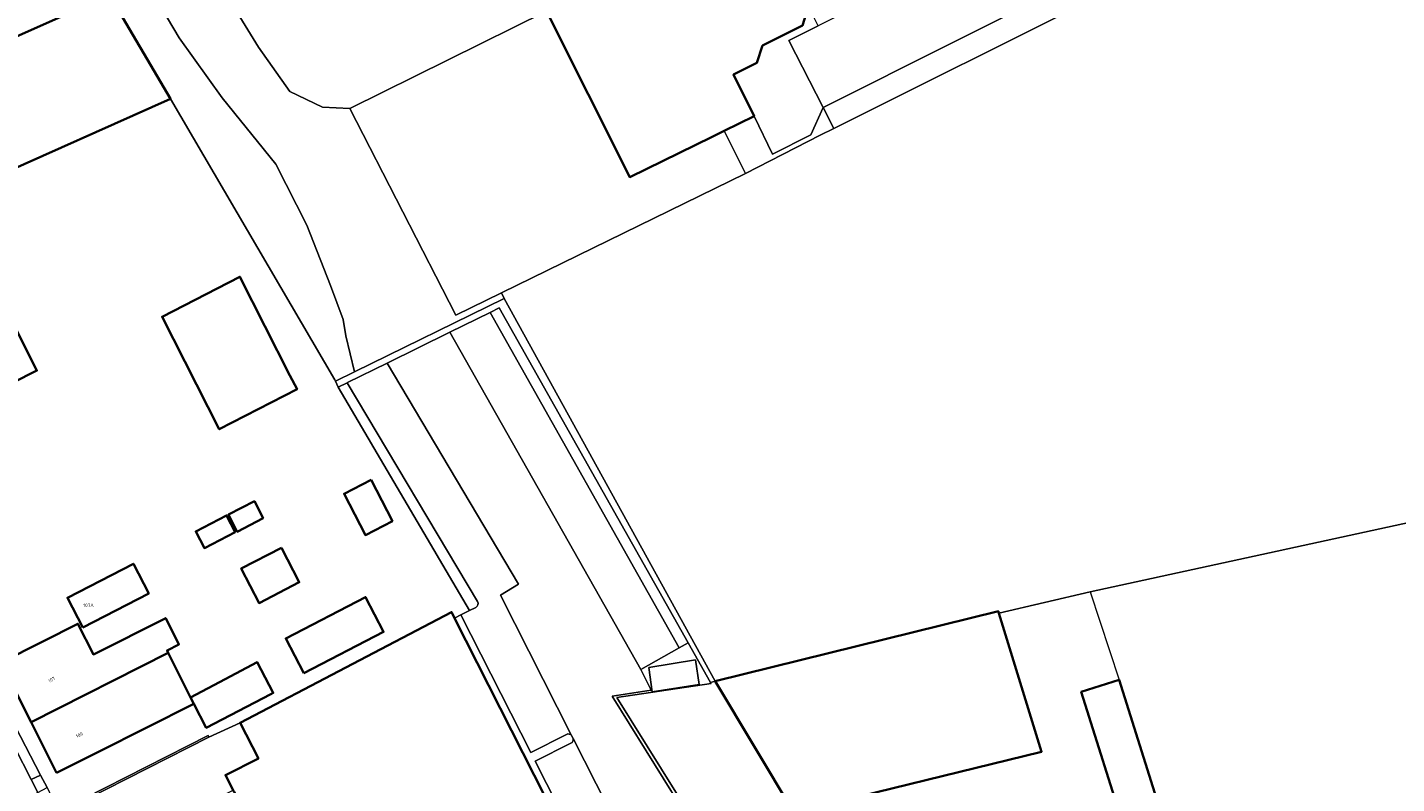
# Model space of a CAD drawing. Header units: metres. Extents: x 197700 to 204338, y 317132 to 325229.
# Tile 10 of 256: x 199093 to 199240, y 318344 to 318425. Entities that reach past the tile are written whole.
import ezdxf
from ezdxf.enums import TextEntityAlignment as Align

# ---------------------------------------------------------------- set-up
doc = ezdxf.new("R2010")
doc.units = ezdxf.units.M
for name, color, linetype, lineweight in [('B-WE-IE-TERREINAFSCHEIDING_KUNSTMATIG_HEKWERK-G', 20, 'IE-TERREINAFSCHEIDING-KUNSTMATIG', 18), ('B-WE-IE-TERREINAFSCHEIDING_KUNSTMATIG_MUUR-G', 90, 'IE-TERREINAFSCHEIDING-KUNSTMATIG-DICHT', 18), ('B-WE-IE-TERREINAFSCHEIDING_KUNSTMATIG_MUUR-GV', 90, 'Continuous', 18), ('B-WE-OG-BEBOUWING-GV', 7, 'Continuous', 35), ('B-WE-OG-BEBOUWING-T18', 10, 'Continuous', 18), ('B-WE-OG-TERREIN_ERF-GV', 7, 'Continuous', 18), ('B-WE-VH-VERHARDING_ASFALT-GV', 252, 'Continuous', 18), ('B-WE-VH-VERHARDING_BETON-GV', 252, 'Continuous', 18), ('B-WE-VH-VERHARDING_BETONSTRAATSTEEN-GV', 252, 'Continuous', 18), ('B-WE-VH-VERHARDING_GRASBETONSTEEN-GV', 70, 'Continuous', 18), ('B-WE-VH-VERHARDING_OPEN-GV', 252, 'Continuous', 18), ('B-WE-VH-VERHARDING_TEGEL-GV', 252, 'Continuous', 18)]:
    doc.layers.add(name, color=color, linetype=linetype, lineweight=lineweight)
doc.styles.add('NLCS-ISO-M200-T18', font='NLCS-ISO.ttf', dxfattribs={"height": 0.36})
doc.linetypes.add('IE-TERREINAFSCHEIDING-KUNSTMATIG', pattern='A,4,[82,NLCS.SHX,S=0.75,R=90,X=0,Y=0],4,-2', length=10)
doc.linetypes.add('IE-TERREINAFSCHEIDING-KUNSTMATIG-DICHT', pattern='A,8,-1,[82,NLCS.SHX,S=0.75,R=90,X=0,Y=0],-1', length=10)

msp = doc.modelspace()

# ---------------------------------------------------------------- linework, layer by layer
at = {"layer": 'B-WE-IE-TERREINAFSCHEIDING_KUNSTMATIG_HEKWERK-G'}
for points in [[(199179.691, 318413.754), (199207.363, 318427.607)], [(199127.966, 318415.898), (199148.99, 318426.278)], [(199108.775, 318416.931), (199126.333, 318386.883)], [(199139.273, 318393.805), (199127.966, 318415.898)], [(199167.951, 318413.502), (199170.236, 318408.937)], [(199170.236, 318408.937), (199178.242, 318413.028)], [(199178.242, 318413.028), (199179.691, 318413.754)], [(199170.236, 318408.937), (199144.148, 318396.187)], [(199144.148, 318396.187), (199139.273, 318393.805)], [(199138.656, 318391.991), (199142.938, 318394.101)], [(199142.938, 318394.101), (199143.925, 318394.587)], [(199143.925, 318394.587), (199164.132, 318358.774)], [(199131.929, 318388.676), (199138.656, 318391.991)], [(199127.699, 318386.592), (199131.929, 318388.676)], [(199126.333, 318386.883), (199126.417, 318386.741)], [(199126.705, 318386.102), (199127.66, 318386.573)], [(199127.66, 318386.573), (199127.699, 318386.592)], [(199140.747, 318362.221), (199126.705, 318386.102)], [(199248.208, 318373.174), (199207.11, 318364.242)], [(199164.132, 318358.774), (199166.524, 318354.536)], [(199166.524, 318354.536), (199166.586, 318354.427)]]:
    msp.add_lwpolyline(points, dxfattribs=at)
at = {"layer": 'B-WE-IE-TERREINAFSCHEIDING_KUNSTMATIG_MUUR-G'}
for points in [[(199144.442, 318395.586), (199128.445, 318387.736)], [(199166.997, 318354.694), (199144.442, 318395.586)], [(199128.445, 318387.736), (199126.417, 318386.741)], [(199207.11, 318364.242), (199197.345, 318361.957)], [(199207.11, 318364.242), (199210.196, 318354.814)], [(199176.017, 318308.363), (199181.906, 318312.161), (199156.494, 318352.94), (199166.586, 318354.427)]]:
    msp.add_lwpolyline(points, dxfattribs=at)
at = {"layer": 'B-WE-IE-TERREINAFSCHEIDING_KUNSTMATIG_MUUR-GV'}
msp.add_lwpolyline([(199112.881, 318348.698), (199112.796, 318348.875), (199099.616, 318342.186), (199099.66, 318342.095), (199099.705, 318342.004)], close=True, dxfattribs=at)
at = {"layer": 'B-WE-OG-BEBOUWING-GV'}
for points in [[(199083.888, 318419.852), (199102.256, 318428.036), (199098.465, 318434.494), (199097.986, 318434.234), (199081.47, 318425.279)], [(199163.454, 318430.568), (199162.217, 318433.041), (199162.183, 318433.108), (199148.901, 318426.455), (199148.99, 318426.278), (199157.868, 318408.553), (199166.674, 318412.875), (199167.951, 318413.502), (199171.162, 318415.078), (199168.973, 318419.537), (199171.468, 318420.774), (199172.081, 318422.627), (199176.354, 318424.761), (199177, 318426.778), (199174.965, 318430.837), (199173.418, 318433.923), (199171.488, 318434.596), (199167.018, 318432.355)], [(199089.096, 318408.163), (199108.775, 318416.931), (199102.256, 318428.036), (199083.888, 318419.852), (199084.559, 318418.345), (199087.694, 318411.309)], [(199075.708, 318393.729), (199071.387, 318391.212), (199072.965, 318388.503), (199073.381, 318387.788), (199074.642, 318388.444), (199081.725, 318374.136), (199086.316, 318376.458), (199089.459, 318378.048), (199086.526, 318383.852), (199094.497, 318387.88), (199089.393, 318397.981), (199084.551, 318395.485), (199083.225, 318398.109)], [(199113.776, 318396.657), (199107.88, 318393.625), (199113.997, 318381.604), (199122.309, 318385.879), (199121.553, 318387.365), (199116.192, 318397.9)], [(199130.219, 318376.216), (199127.328, 318374.721), (199129.617, 318370.297), (199132.507, 318371.792)], [(199118.698, 318372.093), (199117.753, 318373.919), (199114.973, 318372.481), (199115.918, 318370.654)], [(199115.705, 318370.604), (199114.779, 318372.393), (199111.486, 318370.69), (199112.412, 318368.9)], [(199120.634, 318368.944), (199116.341, 318366.723), (199118.252, 318363.03), (199122.545, 318365.251)], [(199099.392, 318360.418), (199106.458, 318364.06), (199104.824, 318367.232), (199097.757, 318363.59)], [(199123.041, 318355.521), (199131.565, 318359.948), (199129.633, 318363.669), (199121.109, 318359.242)], [(199129.918, 318306.89), (199132.92, 318300.978), (199133.009, 318300.984), (199134.866, 318297.34), (199140.053, 318295.657), (199141.749, 318296.49), (199143.594, 318297.396), (199143.644, 318297.348), (199165.9, 318308.685), (199139.154, 318361.424), (199138.892, 318361.941), (199138.847, 318362.03), (199138.827, 318362.069), (199116.221, 318350.24), (199118.177, 318346.43), (199114.658, 318344.643), (199115.474, 318343.031), (199115.529, 318342.923), (199115.57, 318342.843), (199132.979, 318308.463)], [(199175.429, 318340.631), (199201.906, 318347.146), (199197.345, 318361.957), (199197.287, 318362.147), (199166.997, 318354.694)], [(199095.136, 318358.937), (199090.67, 318356.69), (199093.881, 318350.306), (199108.54, 318357.718), (199108.412, 318357.973), (199109.685, 318358.612), (199108.276, 318361.42), (199100.531, 318357.534), (199098.884, 318360.823)], [(199096.609, 318344.881), (199101.076, 318347.128), (199111.278, 318352.26), (199110.934, 318352.945), (199108.54, 318357.718), (199093.881, 318350.306)], [(199111.278, 318352.26), (199112.606, 318349.705), (199119.498, 318353.288), (199119.757, 318353.422), (199118.05, 318356.706), (199114.621, 318354.893), (199110.934, 318352.945)], [(199210.932, 318338.277), (199214.996, 318339.555), (199210.196, 318354.814), (199206.133, 318353.536)]]:
    msp.add_lwpolyline(points, close=True, dxfattribs=at)
at = {"layer": 'B-WE-OG-TERREIN_ERF-GV'}
for points in [[(199113.611, 318429.895), (199109.411, 318437.26), (199105.293, 318444.223), (199103.127, 318443.523), (199100.237, 318443.427), (199099.063, 318442.715), (199103.713, 318433.576), (199109.702, 318423.447), (199114.294, 318417.036), (199120.037, 318409.941), (199123.371, 318403.405), (199125.891, 318396.976), (199127.222, 318393.334), (199127.529, 318391.587), (199128.445, 318387.736), (199144.442, 318395.586), (199144.148, 318396.187), (199139.273, 318393.805), (199127.966, 318415.898), (199125.027, 318416.018), (199121.543, 318417.715), (199118.176, 318422.459)], [(199099.063, 318442.715), (199093.929, 318439.599), (199095.931, 318436.064), (199097.37, 318435.165), (199097.986, 318434.234), (199098.465, 318434.494), (199102.256, 318428.036), (199108.775, 318416.931), (199126.333, 318386.883), (199126.417, 318386.741), (199128.445, 318387.736), (199127.529, 318391.587), (199127.222, 318393.334), (199125.891, 318396.976), (199123.371, 318403.405), (199120.037, 318409.941), (199114.294, 318417.036), (199109.702, 318423.447), (199103.713, 318433.576)], [(199166.674, 318412.875), (199157.868, 318408.553), (199148.99, 318426.278), (199127.966, 318415.898), (199139.273, 318393.805), (199144.148, 318396.187), (199170.236, 318408.937), (199167.951, 318413.502)], [(199177.228, 318413.061), (199173.144, 318411.006), (199171.162, 318415.078), (199167.951, 318413.502), (199170.236, 318408.937), (199178.242, 318413.028), (199179.691, 318413.754), (199178.555, 318415.977)], [(199107.88, 318393.625), (199113.776, 318396.657), (199116.192, 318397.9), (199121.553, 318387.365), (199122.309, 318385.879), (199113.997, 318381.604)], [(199130.219, 318376.216), (199132.507, 318371.792), (199129.617, 318370.297), (199127.328, 318374.721)], [(199118.698, 318372.093), (199115.918, 318370.654), (199114.973, 318372.481), (199117.753, 318373.919)], [(199115.705, 318370.604), (199112.412, 318368.9), (199111.486, 318370.69), (199114.779, 318372.393)], [(199120.634, 318368.944), (199122.545, 318365.251), (199118.252, 318363.03), (199116.341, 318366.723)], [(199106.458, 318364.06), (199099.392, 318360.418), (199097.757, 318363.59), (199104.824, 318367.232)], [(199131.565, 318359.948), (199123.041, 318355.521), (199121.109, 318359.242), (199129.633, 318363.669)], [(199090.67, 318356.69), (199095.136, 318358.937), (199098.884, 318360.823), (199100.531, 318357.534), (199108.276, 318361.42), (199109.685, 318358.612), (199108.412, 318357.973), (199108.54, 318357.718), (199110.934, 318352.945), (199114.621, 318354.893), (199118.05, 318356.706), (199119.757, 318353.422), (199119.498, 318353.288), (199112.606, 318349.705), (199111.278, 318352.26), (199101.076, 318347.128), (199096.609, 318344.881), (199093.881, 318350.306)], [(199214.996, 318339.555), (199210.932, 318338.277), (199206.133, 318353.536), (199210.196, 318354.814)]]:
    msp.add_lwpolyline(points, close=True, dxfattribs=at)
for points in [[(199113.611, 318429.895), (199118.176, 318422.459), (199121.543, 318417.715), (199125.027, 318416.018), (199127.966, 318415.898), (199148.99, 318426.278)], [(199089.548, 318354.879), (199094.894, 318344.641), (199095.591, 318343.306), (199096.639, 318341.095), (199097.16, 318340.983), (199099.616, 318342.186), (199112.796, 318348.875), (199112.881, 318348.698), (199116.221, 318350.24), (199138.827, 318362.069), (199138.847, 318362.03), (199138.892, 318361.941), (199139.154, 318361.424), (199139.817, 318361.763), (199140.747, 318362.221), (199126.705, 318386.102), (199126.417, 318386.741), (199126.333, 318386.883), (199108.775, 318416.931), (199089.096, 318408.163)], [(199089.393, 318397.981), (199094.497, 318387.88), (199086.526, 318383.852)], [(199248.208, 318373.174), (199207.11, 318364.242), (199197.345, 318361.957), (199201.906, 318347.146), (199175.429, 318340.631), (199166.997, 318354.694), (199166.524, 318354.536), (199166.586, 318354.427), (199156.494, 318352.94), (199181.906, 318312.161), (199176.017, 318308.363), (199188.179, 318288.884), (199195.226, 318278.008), (199218.025, 318284.206), (199273.525, 318299.294)]]:
    msp.add_lwpolyline(points, dxfattribs=at)
at = {"layer": 'B-WE-VH-VERHARDING_ASFALT-GV'}
for points in [[(199193.271, 318432.384), (199192.895, 318432.195), (199178.027, 318424.732), (199174.865, 318423.145), (199178.555, 318415.977), (199206.333, 318429.951), (199210.162, 318431.877)], [(199173.737, 318302.884), (199175.85, 318308.544), (199175.813, 318308.64), (199181.448, 318312.167), (199155.987, 318353.092), (199160.151, 318353.723), (199159.074, 318355.936), (199138.656, 318391.991), (199131.929, 318388.676), (199145.971, 318365.061), (199144.063, 318363.862), (199151.643, 318348.875), (199151.809, 318348.548), (199165.343, 318321.928), (199165.448, 318321.717), (199170.894, 318310.978)]]:
    msp.add_lwpolyline(points, dxfattribs=at)
at = {"layer": 'B-WE-VH-VERHARDING_BETON-GV'}
msp.add_lwpolyline([(199115.474, 318343.031), (199114.658, 318344.643), (199118.177, 318346.43), (199116.221, 318350.24), (199112.881, 318348.698), (199099.705, 318342.004), (199099.66, 318342.095), (199099.616, 318342.186), (199097.16, 318340.983), (199096.639, 318341.095), (199100.35, 318334.164), (199100.572, 318334.296), (199100.892, 318334.487), (199100.798, 318334.62), (199100.681, 318334.812), (199104.533, 318337.486)], close=True, dxfattribs=at)
at = {"layer": 'B-WE-VH-VERHARDING_BETONSTRAATSTEEN-GV'}
for points in [[(199159.074, 318355.936), (199163.173, 318358.236), (199142.938, 318394.101), (199138.656, 318391.991)], [(199142.938, 318394.101), (199163.173, 318358.236), (199164.132, 318358.774), (199143.925, 318394.587)], [(199164.132, 318358.774), (199163.173, 318358.236), (199159.074, 318355.936), (199160.151, 318353.723), (199155.987, 318353.092), (199181.448, 318312.167), (199175.813, 318308.64), (199175.85, 318308.544), (199176.017, 318308.363), (199181.906, 318312.161), (199156.494, 318352.94), (199166.586, 318354.427), (199166.524, 318354.536)], [(199164.901, 318356.951), (199165.281, 318354.315), (199160.286, 318353.543), (199159.915, 318356.137)]]:
    msp.add_lwpolyline(points, close=True, dxfattribs=at)
for points in [[(199151.643, 318348.875), (199144.063, 318363.862), (199145.971, 318365.061), (199131.929, 318388.676), (199127.699, 318386.592), (199127.66, 318386.573), (199141.599, 318363.204)], [(199141.599, 318363.204), (199127.66, 318386.573), (199126.705, 318386.102)], [(199126.705, 318386.102), (199140.747, 318362.221), (199141.429, 318362.557)], [(199151.101, 318348.996), (199147.286, 318347.07), (199139.817, 318361.763), (199139.154, 318361.424), (199165.9, 318308.685), (199143.644, 318297.348), (199143.594, 318297.396), (199141.749, 318296.49), (199142.205, 318295.467), (199142.341, 318295.536), (199166.045, 318307.579), (199167.964, 318303.728)], [(199141.429, 318362.557), (199140.747, 318362.221), (199139.817, 318361.763), (199147.286, 318347.07), (199151.101, 318348.996)], [(199092.886, 318341.911), (199094.6, 318342.795), (199093.897, 318344.158), (199088.603, 318354.419)], [(199151.809, 318348.548), (199151.643, 318348.875)], [(199165.343, 318321.928), (199151.809, 318348.548)], [(199164.765, 318322.093), (199160.959, 318320.146), (199147.776, 318346.116), (199151.593, 318348.041)], [(199151.593, 318348.041), (199147.776, 318346.116), (199160.959, 318320.146), (199164.765, 318322.093)]]:
    msp.add_lwpolyline(points, dxfattribs=at)
for points in [[(199141.429, 318362.557, 0.4086597), (199141.599, 318363.204)], [(199141.599, 318363.204, -0.4086597), (199141.429, 318362.557)], [(199151.643, 318348.875, 0.3521477), (199151.101, 318348.996)], [(199151.101, 318348.996, -0.3521477), (199151.643, 318348.875)], [(199151.593, 318348.041, 0.3457336), (199151.809, 318348.548)], [(199151.809, 318348.548, -0.3457336), (199151.593, 318348.041)]]:
    msp.add_lwpolyline(points, format="xyb", dxfattribs=at)
at = {"layer": 'B-WE-VH-VERHARDING_GRASBETONSTEEN-GV'}
msp.add_lwpolyline([(199207.363, 318427.607), (199206.333, 318429.951), (199178.555, 318415.977), (199179.691, 318413.754)], close=True, dxfattribs=at)
at = {"layer": 'B-WE-VH-VERHARDING_OPEN-GV'}
msp.add_lwpolyline([(199246.478, 318447.189), (199239.169, 318443.53), (199211.43, 318429.643), (199207.363, 318427.607), (199179.691, 318413.754), (199178.242, 318413.028), (199170.236, 318408.937), (199144.148, 318396.187), (199144.442, 318395.586), (199166.997, 318354.694), (199197.287, 318362.147), (199197.345, 318361.957), (199207.11, 318364.242), (199248.208, 318373.174)], dxfattribs=at)
for points in [[(199173.144, 318411.006), (199177.228, 318413.061), (199178.555, 318415.977), (199174.865, 318423.145), (199178.027, 318424.732), (199177, 318426.778), (199176.354, 318424.761), (199172.081, 318422.627), (199171.468, 318420.774), (199168.973, 318419.537), (199171.162, 318415.078)], [(199164.132, 318358.774), (199166.524, 318354.536), (199166.997, 318354.694), (199144.442, 318395.586), (199128.445, 318387.736), (199126.417, 318386.741), (199126.705, 318386.102), (199127.66, 318386.573), (199127.699, 318386.592), (199131.929, 318388.676), (199138.656, 318391.991), (199142.938, 318394.101), (199143.925, 318394.587)], [(199164.901, 318356.951), (199159.915, 318356.137), (199160.286, 318353.543), (199165.281, 318354.315)]]:
    msp.add_lwpolyline(points, close=True, dxfattribs=at)
at = {"layer": 'B-WE-VH-VERHARDING_TEGEL-GV'}
for points in [[(199088.603, 318354.419), (199093.897, 318344.158), (199094.894, 318344.641), (199089.548, 318354.879)], [(199094.6, 318342.795), (199095.591, 318343.306), (199094.894, 318344.641), (199093.897, 318344.158)]]:
    msp.add_lwpolyline(points, close=True, dxfattribs=at)

# ---------------------------------------------------------------- texts
at = {"layer": 'B-WE-OG-BEBOUWING-T18', "style": 'NLCS-ISO-M200-T18'}
msp.add_text('107A', height=0.36, dxfattribs=at).set_placement((199100.013, 318362.786), align=Align.MIDDLE)
for s, p in [('107', (199096.076, 318354.845)), ('109', (199099.045, 318348.94))]:
    msp.add_text(s, height=0.36, rotation=26.7, dxfattribs=at).set_placement(p, align=Align.MIDDLE)

doc.saveas('drawing.dxf')
